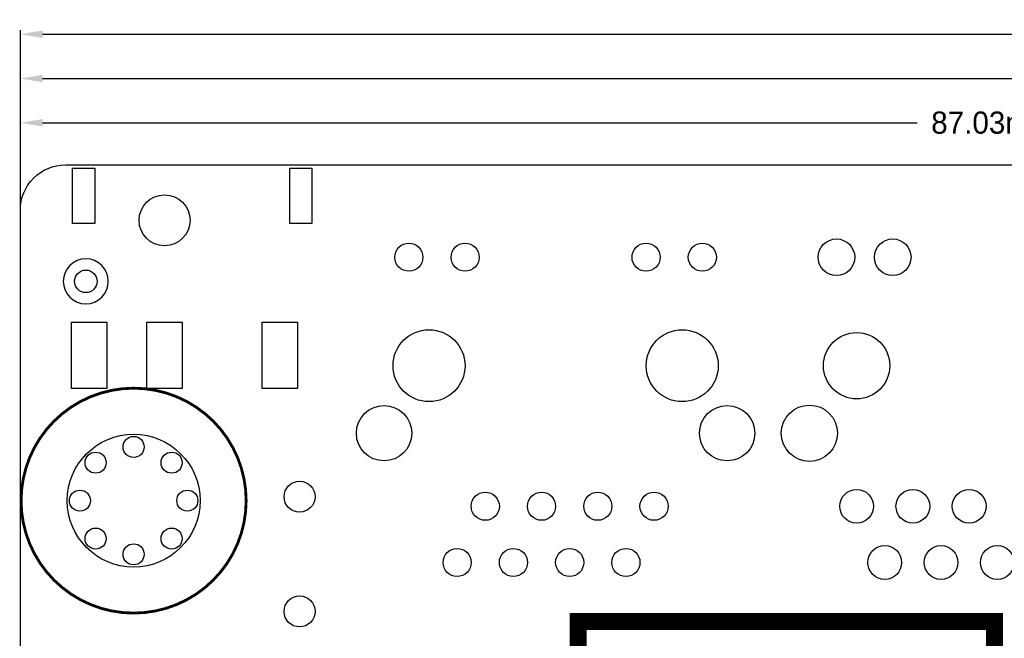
# Model space of a CAD drawing. Extents: x -11 to 307, y -16 to 111.
# Tile 22 of 26: x 167 to 211, y 69 to 97. Entities that reach past the tile are written whole.
import ezdxf

# ---------------------------------------------------------------- set-up
doc = ezdxf.new("R2010")
doc.units = 0
doc.header["$MEASUREMENT"] = 0
doc.layers.get('0').update_dxf_attribs({"linetype": 'CONTINUOUS'})
doc.layers.get('Defpoints').update_dxf_attribs({"linetype": 'CONTINUOUS'})
for name, color, linetype in [('BOTTOM', 1, 'CONTINUOUS'), ('OUTLINE', 6, 'CONTINUOUS'), ('SILKSCREEN_BOTTOM', 7, 'CONTINUOUS')]:
    doc.layers.add(name, color=color, linetype=linetype)
doc.dimstyles.get("Standard").update_dxf_attribs({"dimtxt": 0.18, "dimasz": 0.18, "dimexe": 0.18, "dimexo": 0.0625, "dimgap": 0.09, "dimtad": 0, "dimtih": 1, "dimtoh": 1, "dimdec": 4, "dimzin": 0, "dimdsep": 46, "dimtxsty": 'STANDARD', "dimcen": 0.09, "dimadec": 0, "dimazin": 0, "dimtfac": 1, "dimtdec": 4, "dimtofl": 0, "dimtmove": 0, "dimatfit": 3, "dimfxl": 1, "dimtolj": 1, "dimtzin": 0, "dimarcsym": 0})

# ---------------------------------------------------------------- blocks, each defined once
blk = doc.blocks.new('*D53')
at = {"color": 0, "linetype": 'Continuous', "lineweight": -2, "transparency": 16777216}
for p, q in [((167, 88.125), (167, 92.18)), ((254.028, 88.9), (254.028, 92.18)), ((168, 92), (207.489, 92)), ((253.028, 92), (214.323, 92))]:
    blk.add_line(p, q, dxfattribs=at)
at = {"color": 0, "linetype": 'Continuous', "transparency": 16777216}
for points in [[(168, 92.167), (168, 91.833), (167, 92)], [(253.028, 92.167), (253.028, 91.833), (254.028, 92)]]:
    blk.add_solid(points, dxfattribs=at)
at = {"layer": 'Defpoints', "color": 0, "linetype": 'Continuous', "transparency": 16777216}
for p in [(254.028, 92), (254.028, 88.838), (167, 88.062)]:
    blk.add_point(p, dxfattribs=at)
at = {"color": 0, "linetype": 'Continuous', "transparency": 16777216, "insert": (210.906, 92), "char_height": 1, "attachment_point": 5}
blk.add_mtext('\\A1;87.03mm', dxfattribs=at)
blk = doc.blocks.new('*D54')
at = {"color": 0, "linetype": 'Continuous', "lineweight": -2, "transparency": 16777216}
for p, q in [((167, 88.125), (167, 94.18)), ((168, 94), (217.406, 94)), ((277.333, 94), (224.406, 94)), ((278.333, 91.938), (278.333, 94.18))]:
    blk.add_line(p, q, dxfattribs=at)
at = {"color": 0, "linetype": 'Continuous', "transparency": 16777216}
for points in [[(168, 94.167), (168, 93.833), (167, 94)], [(277.333, 94.167), (277.333, 93.833), (278.333, 94)]]:
    blk.add_solid(points, dxfattribs=at)
at = {"layer": 'Defpoints', "color": 0, "linetype": 'Continuous', "transparency": 16777216}
for p in [(278.333, 94), (278.333, 91.876), (167, 88.062)]:
    blk.add_point(p, dxfattribs=at)
at = {"color": 0, "linetype": 'Continuous', "transparency": 16777216, "insert": (220.906, 94), "char_height": 1, "attachment_point": 5}
blk.add_mtext('\\A1;111.33mm', dxfattribs=at)
blk = doc.blocks.new('*D55')
at = {"color": 0, "linetype": 'Continuous', "lineweight": -2, "transparency": 16777216}
for p, q in [((167, 88.125), (167, 96.18)), ((302, 88.125), (302, 96.18)), ((168, 96), (227.239, 96)), ((301, 96), (234.573, 96))]:
    blk.add_line(p, q, dxfattribs=at)
at = {"color": 0, "linetype": 'Continuous', "transparency": 16777216}
for points in [[(168, 96.167), (168, 95.833), (167, 96)], [(301, 96.167), (301, 95.833), (302, 96)]]:
    blk.add_solid(points, dxfattribs=at)
at = {"layer": 'Defpoints', "color": 0, "linetype": 'Continuous', "transparency": 16777216}
for p in [(302, 96), (167, 88.062), (302, 88.062)]:
    blk.add_point(p, dxfattribs=at)
at = {"color": 0, "linetype": 'Continuous', "transparency": 16777216, "insert": (230.906, 96), "char_height": 1, "attachment_point": 5}
blk.add_mtext('\\A1;135.00mm', dxfattribs=at)

msp = doc.modelspace()

# ---------------------------------------------------------------- linework, layer by layer
at = {"layer": 'BOTTOM'}
for points in [[(169.359991, 89.944308), (170.359989, 89.944308), (170.359989, 87.444313), (169.359991, 87.444313)], [(179.159285, 89.944308), (180.159283, 89.944308), (180.159283, 87.444313), (179.159285, 87.444313)], [(169.308937, 82.993408), (170.908832, 82.993408), (170.908832, 79.993414), (169.308937, 79.993414)], [(172.710047, 82.993408), (174.309943, 82.993408), (174.309943, 79.993414), (172.710047, 79.993414)], [(177.909453, 82.993408), (179.509348, 82.993408), (179.509348, 79.993414), (177.909453, 79.993414)]]:
    msp.add_lwpolyline(points, close=True, dxfattribs=at)
for centre, radius in [((173.509995, 87.594389), 1.149998), ((203.8427, 85.925609), 0.8255), ((206.3827, 85.925609), 0.8255), ((184.537989, 85.92599), 0.635), ((187.077989, 85.92599), 0.635), ((195.248001, 85.92599), 0.635), ((197.788001, 85.92599), 0.635), ((169.953995, 84.836), 0.508), ((185.447995, 81.026), 1.624952), ((196.877995, 81.026), 1.624952), ((204.751995, 81.026), 1.4986), ((183.418002, 77.975993), 1.249997), ((198.907988, 77.975993), 1.249997), ((202.620884, 77.975409), 1.27), ((172.112995, 74.93), 2.999994), ((172.112995, 77.354989), 0.475005), ((170.397987, 76.645008), 0.475005), ((173.828003, 76.645008), 0.475005), ((179.605995, 75.1078), 0.699999), ((169.688006, 74.93), 0.475005), ((174.537984, 74.93), 0.475005), ((174.537984, 74.93), 0.475005), ((187.987995, 74.676), 0.635), ((190.527995, 74.676), 0.635), ((193.067995, 74.676), 0.635), ((195.607995, 74.676), 0.635), ((204.751995, 74.676), 0.762), ((207.291995, 74.676), 0.762), ((209.831995, 74.676), 0.762), ((170.397987, 73.214992), 0.475005), ((173.828003, 73.214992), 0.475005), ((172.112995, 72.505011), 0.475005), ((206.021995, 72.136), 0.762), ((208.561995, 72.136), 0.762), ((211.101995, 72.136), 0.762), ((186.717995, 72.136), 0.635), ((189.257995, 72.136), 0.635), ((191.797995, 72.136), 0.635), ((194.337995, 72.136), 0.635), ((179.605995, 69.9262), 0.699999)]:
    msp.add_circle(centre, radius, dxfattribs=at)
at = {"layer": 'OUTLINE'}
msp.add_lwpolyline([(167, 2.126005), (167, 88.062003, -0.414214), (169.032, 90.094003), (299.967984, 90.094003, -0.414214), (301.999984, 88.062003), (301.999984, 2.126005, -0.414214), (299.967984, 0.094005), (169.032, 0.094005, -0.414214), (167, 2.126005)], format="xyb", dxfattribs=at)
at = {"layer": 'SILKSCREEN_BOTTOM'}
msp.add_lwpolyline([(170.969995, 84.836, 1), (168.937995, 84.836, 1), (170.969995, 84.836)], format="xyb", dxfattribs=at)
at = {"layer": 'SILKSCREEN_BOTTOM', "const_width": 0.127}
msp.add_lwpolyline([(177.192995, 74.93, 1), (167.032995, 74.93, 1), (177.192995, 74.93)], format="xyb", dxfattribs=at)
at = {"layer": 'SILKSCREEN_BOTTOM', "const_width": 0.762}
msp.add_lwpolyline([(208.434995, 48.895), (192.178995, 48.895), (192.178995, 69.469), (210.974995, 69.469), (210.974995, 48.895), (208.434995, 48.895)], dxfattribs=at)

# ---------------------------------------------------------------- dimensions: what is measured, and where the dimension line sits
at = {"linetype": 'Continuous'}
for base, p2, picture, middle in [((301.999984, 96), (301.999984, 88.062003), '*D55', (230.905995, 96)), ((278.33323, 94), (278.33323, 91.875585), '*D54', (220.905995, 94)), ((254.027995, 92), (254.027995, 88.837999), '*D53', (210.905995, 92))]:
    dim = msp.add_linear_dim(base=base, p1=(167, 88.062003), p2=p2, dimstyle='Standard', override={"dimtxt": 1, "dimasz": 1, "dimgap": 0.5, "dimdec": 2, "dimpost": 'mm'}, dxfattribs=at)
    dim.commit()
    dim.dimension.update_dxf_attribs({"geometry": picture, "text_midpoint": middle, "dimtype": 160})

doc.saveas('drawing.dxf')
